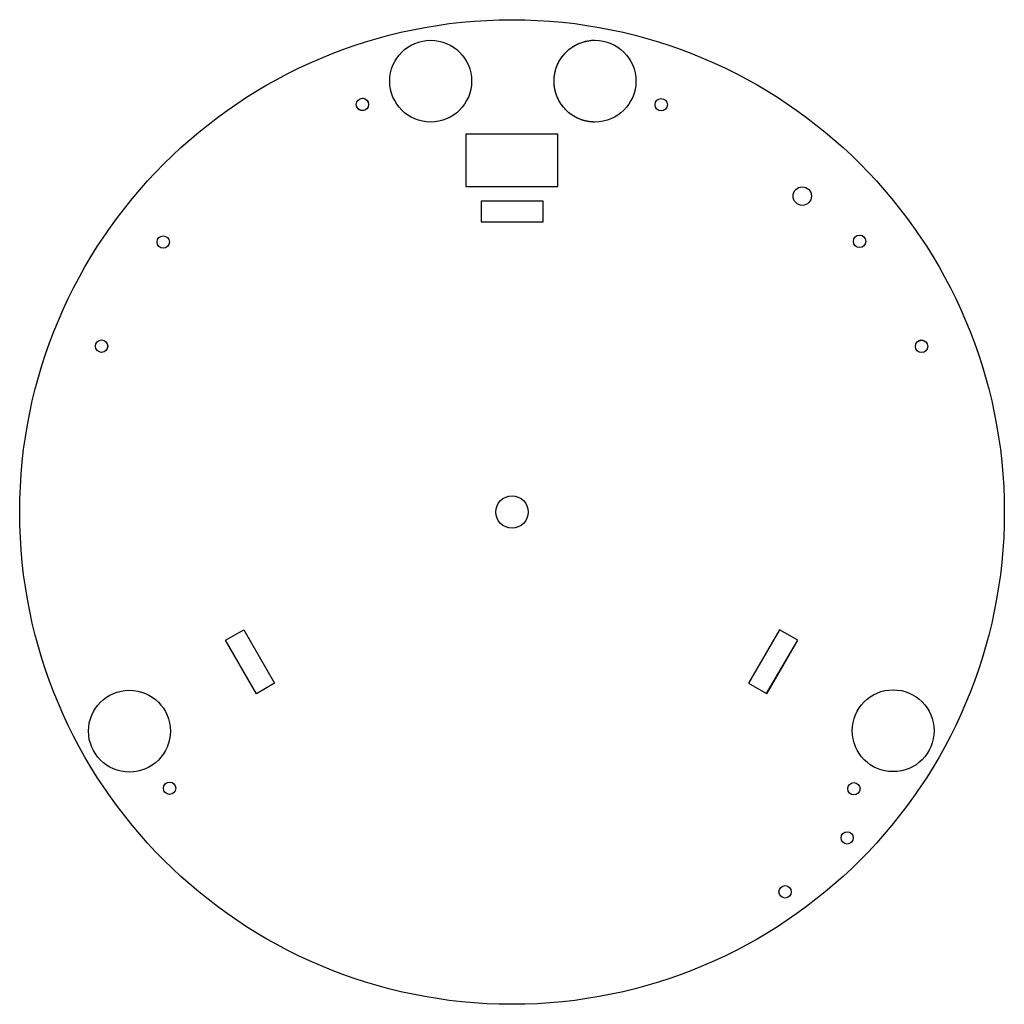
# Model space of a CAD drawing. Header units: millimetres. Extents: x -160 to 160, y -160 to 160.
import ezdxf

# ---------------------------------------------------------------- set-up
doc = ezdxf.new("R2010")
doc.units = ezdxf.units.MM
doc.layers.get('0').update_dxf_attribs({"linetype": 'CONTINUOUS'})

msp = doc.modelspace()

# ---------------------------------------------------------------- linework, layer by layer
for p, q in [((-92.96, -41.7), (-87.08, -38.3)), ((82.91, -59.11), (92.96, -41.7))]:
    msp.add_line(p, q)
for points in [[(15.02, 122.72), (-14.86, 122.72), (-14.86, 105.71), (15.02, 105.71)], [(10.19, 101.02), (-9.91, 101.02), (-9.91, 94.22), (10.19, 94.22)], [(-92.96, -41.7), (-87.08, -38.3), (-77.03, -55.71), (-82.91, -59.11)], [(92.95, -41.72), (87.08, -38.3), (76.95, -55.66), (82.83, -59.09)]]:
    msp.add_lwpolyline(points, close=True)
for centre, radius in [((0.11, -0.05), 160), ((0.11, -0.05), 160), ((-26.33, 139.98), 13.3), ((27.07, 139.98), 13.3), ((-48.51, 132.43), 2), ((48.62, 132.33), 2), ((94.44, 102.61), 3), ((-113.25, 87.69), 2.01), ((113.08, 87.91), 2.01), ((-133.27, 53.85), 2.01), ((133.23, 53.79), 2), ((0.11, -0.05), 5.25), ((0.11, -0.05), 5.25), ((-124.23, -71.26), 13.3), ((123.98, -71.14), 13.3), ((-111.17, -89.84), 2), ((111.21, -89.99), 2), ((109.04, -105.96), 2), ((88.88, -123.49), 2.01)]:
    msp.add_circle(centre, radius)
for points, knots in [([(27.07, 126.68), (27.07, 126.68), (27.07, 126.68), (27.07, 126.68), (27.07, 126.68), (27.07, 126.68), (27.07, 126.68), (27.07, 126.68), (27.07, 126.68), (27.07, 126.68), (27.07, 126.68), (27.07, 126.68), (27.07, 126.68), (27.07, 126.68), (27.07, 126.68), (27.07, 126.68), (27.06, 126.68), (27.06, 126.68), (27.06, 126.68), (27.05, 126.68), (27.05, 126.68), (27.05, 126.68), (27.04, 126.68), (27.04, 126.68), (27.03, 126.68), (27.02, 126.68), (27.01, 126.68), (27, 126.68), (26.99, 126.68), (26.98, 126.68), (26.96, 126.68), (26.94, 126.68), (26.92, 126.68), (26.9, 126.68), (26.88, 126.68), (26.85, 126.69), (26.82, 126.69), (26.77, 126.69), (26.73, 126.69), (26.69, 126.69), (26.64, 126.69), (26.6, 126.69), (26.55, 126.69), (26.47, 126.7), (26.39, 126.7), (26.3, 126.71), (26.22, 126.71), (26.13, 126.72), (26.02, 126.72), (25.88, 126.74), (25.71, 126.75), (25.55, 126.77), (25.38, 126.79), (25.21, 126.81), (25.05, 126.84), (24.88, 126.86), (24.66, 126.9), (24.39, 126.95), (24.07, 127.02), (23.75, 127.1), (23.43, 127.19), (23.12, 127.28), (22.81, 127.38), (22.4, 127.53), (21.9, 127.72), (21.31, 127.99), (20.73, 128.28), (20.17, 128.6), (19.64, 128.95), (19.11, 129.32), (18.61, 129.72), (18.13, 130.13), (17.51, 130.72), (16.79, 131.51), (16.03, 132.54), (15.36, 133.64), (14.8, 134.8), (14.43, 135.82), (14.19, 136.66), (14.04, 137.3), (13.92, 137.96), (13.84, 138.63), (13.79, 139.3), (13.77, 139.98), (13.79, 140.67), (13.84, 141.34), (13.92, 142.01), (14.04, 142.66), (14.19, 143.31), (14.43, 144.15), (14.8, 145.17), (15.36, 146.33), (16.03, 147.43), (16.79, 148.46), (17.65, 149.4), (18.6, 150.26), (19.63, 151.03), (20.73, 151.7), (21.89, 152.26), (22.91, 152.63), (23.75, 152.87), (24.39, 153.02), (25.05, 153.14), (25.72, 153.22), (26.39, 153.27), (26.85, 153.28), (27.07, 153.28)], [0, 0, 0, 0, 0.000008, 0.000017, 0.000034, 0.00005, 0.000067, 0.000101, 0.000134, 0.000202, 0.000269, 0.000336, 0.000403, 0.000538, 0.000672, 0.000807, 0.001076, 0.001345, 0.001614, 0.001883, 0.002152, 0.002689, 0.003227, 0.003765, 0.004302, 0.005377, 0.006452, 0.007527, 0.008602, 0.009676, 0.01075, 0.012898, 0.015044, 0.017191, 0.019336, 0.02148, 0.025767, 0.030051, 0.034332, 0.038609, 0.042884, 0.047156, 0.051425, 0.059953, 0.068471, 0.076977, 0.085472, 0.093956, 0.102429, 0.119343, 0.136216, 0.153049, 0.169843, 0.186599, 0.203319, 0.220004, 0.236654, 0.269857, 0.302936, 0.3359, 0.368757, 0.401514, 0.434179, 0.466758, 0.531681, 0.596336, 0.660767, 0.725014, 0.789114, 0.853098, 0.916999, 0.980846, 1.044665, 1.172294, 1.300143, 1.428452, 1.557499, 1.687621, 1.75323, 1.819267, 1.885798, 1.952894, 2.020632, 2.089094, 2.157558, 2.225296, 2.292393, 2.358924, 2.424962, 2.490571, 2.620693, 2.749741, 2.87805, 3.005899, 3.133527, 3.261156, 3.389005, 3.517314, 3.646361, 3.776484, 3.842092, 3.90813, 3.974662, 4.041759, 4.109497, 4.17796, 4.17796, 4.17796, 4.17796]), ([(-48.02, 130.49), (-48.02, 130.49), (-48.02, 130.49), (-48.02, 130.49), (-48.02, 130.49), (-48.02, 130.49), (-48.02, 130.49), (-48.03, 130.49), (-48.03, 130.49), (-48.03, 130.49), (-48.03, 130.49), (-48.03, 130.49), (-48.03, 130.49), (-48.04, 130.49), (-48.04, 130.49), (-48.04, 130.49), (-48.05, 130.49), (-48.06, 130.48), (-48.06, 130.48), (-48.07, 130.48), (-48.08, 130.48), (-48.09, 130.47), (-48.11, 130.47), (-48.12, 130.47), (-48.14, 130.46), (-48.16, 130.46), (-48.19, 130.46), (-48.22, 130.45), (-48.26, 130.44), (-48.29, 130.44), (-48.32, 130.44), (-48.37, 130.43), (-48.42, 130.43), (-48.49, 130.43), (-48.55, 130.43), (-48.62, 130.43), (-48.71, 130.43), (-48.82, 130.44), (-48.94, 130.47), (-49.07, 130.5), (-49.19, 130.54), (-49.31, 130.58), (-49.43, 130.64), (-49.58, 130.72), (-49.76, 130.84), (-49.95, 131.01), (-50.12, 131.2), (-50.27, 131.42), (-50.39, 131.66), (-50.44, 131.83), (-50.47, 131.92)], [0, 0, 0, 0, 0.0000135, 0.000027, 0.0000539, 0.0001079, 0.0001618, 0.0002157, 0.0003235, 0.0004314, 0.000647, 0.0008625, 0.001078, 0.0012935, 0.0017242, 0.0021547, 0.002585, 0.0034451, 0.0043043, 0.0051626, 0.0060202, 0.006877, 0.0085882, 0.0102963, 0.0120014, 0.0137036, 0.0170991, 0.0204835, 0.0238572, 0.0272205, 0.0305741, 0.0339181, 0.0405794, 0.0472077, 0.0538059, 0.0603768, 0.066923, 0.079949, 0.0929033, 0.1058014, 0.1186568, 0.1314816, 0.1442866, 0.1570819, 0.1826694, 0.2083366, 0.2341759, 0.2603034, 0.2868704, 0.3140707, 0.3140707, 0.3140707, 0.3140707])]:
    msp.add_open_spline(points, degree=3, knots=knots)
for points in [[(-49.04, 134.36), (-47.97, 134.64), (-46.88, 134), (-46.6, 132.94)], [(134.96, 54.79), (134.41, 55.75), (133.18, 56.08), (132.23, 55.53)]]:
    msp.add_open_spline(points, degree=3)

doc.saveas('drawing.dxf')
